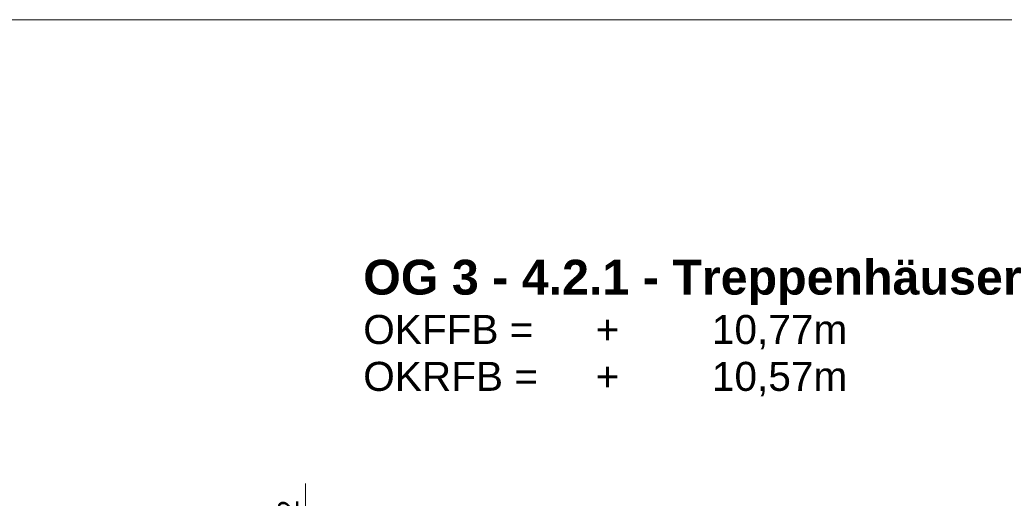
# Model space of a CAD drawing. Header units: metres. Extents: x 0.4 to 30.1, y -10.7 to 8.6.
# Tile 207 of 256: x 6.1 to 6.9, y 6.2 to 6.6. Entities that reach past the tile are written whole.
import ezdxf

# ---------------------------------------------------------------- set-up
doc = ezdxf.new("R2010")
doc.units = ezdxf.units.M
doc.header["$PDMODE"] = 1
doc.header["$PDSIZE"] = -2
doc.layers.get('0').update_dxf_attribs({"lineweight": 25})
for name, color, linetype, lineweight in [('_Bodenaufbauten 20230510 (2D)', 7, 'Continuous', 9), ('Bemaßung', 7, 'Continuous', 9), ('Keine', 7, 'Continuous', 9)]:
    doc.layers.add(name, color=color, linetype=linetype, lineweight=lineweight)
doc.layers.get('0').freeze()
doc.styles.add('Arial', font='arial.ttf')
doc.styles.add('Arial (bold)', font='arialbd.ttf')
doc.dimstyles.new('boris100', dxfattribs={"dimtxt": 17.652669, "dimasz": 0.001414, "dimexe": 0.001, "dimexo": 0.01, "dimgap": 0.0001, "dimtad": 1, "dimdec": 4, "dimtxsty": 'Arial', "dimblk": 'VW_SLASH', "dimblk1": 'VW_SLASH', "dimblk2": 'VW_SLASH', "dimcen": 0, "dimdle": 0.001, "dimadec": 3, "dimazin": 0, "dimtfac": 0.8, "dimtdec": 4, "dimtix": 1, "dimtmove": 0, "dimatfit": 0, "dimldrblk": 'VW_FILLEDARROW', "dimfxl": 0.001, "dimfxlon": 1, "dimfrac": 2, "dimtolj": 1, "dimarcsym": 0})

# ---------------------------------------------------------------- blocks, each defined once
blk = doc.blocks.new('VW_SLASH')
at = {"color": 0, "linetype": 'ByBlock', "lineweight": -2, "transparency": 16777216}
blk.add_line((0.707, 0), (-1, 0), dxfattribs=at)
at = {"color": 0, "linetype": 'Continuous', "lineweight": 20, "transparency": 16777216, "flags": 128}
blk.add_lwpolyline([(0.5, 0.5), (-0.5, -0.5)], dxfattribs=at)
blk = doc.blocks.new('*D210')
at = {"layer": 'Bemaßung', "color": 0, "lineweight": -2}
for p, q in [((6.3294, 6.18305), (6.3294, 6.19719)), ((6.3394, 6.16891), (6.3194, 6.16891)), ((6.3294, 6.14891), (6.3294, 6.16891)), ((6.3394, 6.14891), (6.3194, 6.14891)), ((6.3294, 6.13477), (6.3294, 6.12063))]:
    blk.add_line(p, q, dxfattribs=at)
at = {"layer": 'Defpoints', "color": 0}
for p in [(6.3294, 6.16891), (6.3794, 6.16891), (6.3794, 6.14891)]:
    blk.add_point(p, dxfattribs=at)
at = {"layer": 'Bemaßung', "color": 0, "lineweight": -2, "xscale": 0.014138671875, "yscale": 0.014138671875, "zscale": 0.014138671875}
for p, rotation in [((6.3294, 6.16891), 270), ((6.3294, 6.14891), 90)]:
    blk.add_blockref('VW_SLASH', p, dxfattribs=dict(at, rotation=rotation))
at = {"layer": 'Bemaßung', "color": 0, "insert": (6.3142, 6.17602), "char_height": 0.017653, "attachment_point": 5, "rotation": 90, "style": 'Arial'}
blk.add_mtext('\\A1;2', dxfattribs=at)
blk = doc.blocks.new('VW_FILLEDARROW')
at = {"linetype": 'Continuous', "lineweight": 5, "true_color": 0xb9b9b9, "transparency": 16777216}
h = blk.add_hatch(dxfattribs=at)
h.set_pattern_fill('Dämm', color=9, style=0, pattern_type=2)
h.set_pattern_definition([(-45, (0, 0), (0.00053033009, 0.00053033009), []), (-135, (0, 0), (0.00053033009, -0.00053033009), [])])
h.paths.add_polyline_path([(-2.246, 0.602), (0, 0), (-2.246, -0.602)])
at = {"color": 0, "linetype": 'Continuous', "lineweight": 5, "transparency": 16777216, "flags": 128}
blk.add_lwpolyline([(-2.246, 0.602), (0, 0), (-2.246, -0.602)], close=True, dxfattribs=at)
blk = doc.blocks.new('Bodenaufbauten 20230510 (2D)')
at = {"layer": 'Keine', "color": 255, "flags": 128}
blk.add_lwpolyline([(6, 6.6), (8, 6.6), (8, 4.2), (6, 4.2)], close=True, dxfattribs=at)
at = {"layer": 'Keine', "color": 7, "transparency": 33554687, "attachment_point": 1}
for s, insert, char_height, line_spacing_factor, style in [('OG 3 - 4.2.1 - Treppenhäuser', (6.3794, 6.39146), 0.0302617, 0.99019, 'Arial (bold)'), ('\\pxt1.154;OKFFB =^I+^I10,77m\\POKRFB =^I+^I10,57m', (6.3794, 6.34351), 0.0252181, 0.969122, 'Arial')]:
    blk.add_mtext(s, dxfattribs=dict(at, insert=insert, char_height=char_height, line_spacing_factor=line_spacing_factor, style=style))
at = {"layer": 'Bemaßung'}
dim = blk.add_linear_dim(base=(6.3294, 6.16891), p1=(6.3794, 6.14891), p2=(6.3794, 6.16891), angle=270, text='2', dimstyle='boris100', override={"dimtxt": 0.017653, "dimasz": 0.014139, "dimexe": 0.01, "dimgap": 0.001, "dimdec": 3, "dimpost": '<>', "dimtxsty": 'Arial', "dimdle": 0.01, "dimtix": 0, "dimtmove": 2, "dimfxl": 0.01}, dxfattribs=at)
dim.commit()
dim.dimension.update_dxf_attribs({"geometry": '*D210', "text_midpoint": (6.3142, 6.17602), "dimtype": 160})

msp = doc.modelspace()

# ---------------------------------------------------------------- block references
at = {"layer": '_Bodenaufbauten 20230510 (2D)'}
msp.add_blockref('Bodenaufbauten 20230510 (2D)', (0, 0), dxfattribs=at)

doc.saveas('drawing.dxf')
